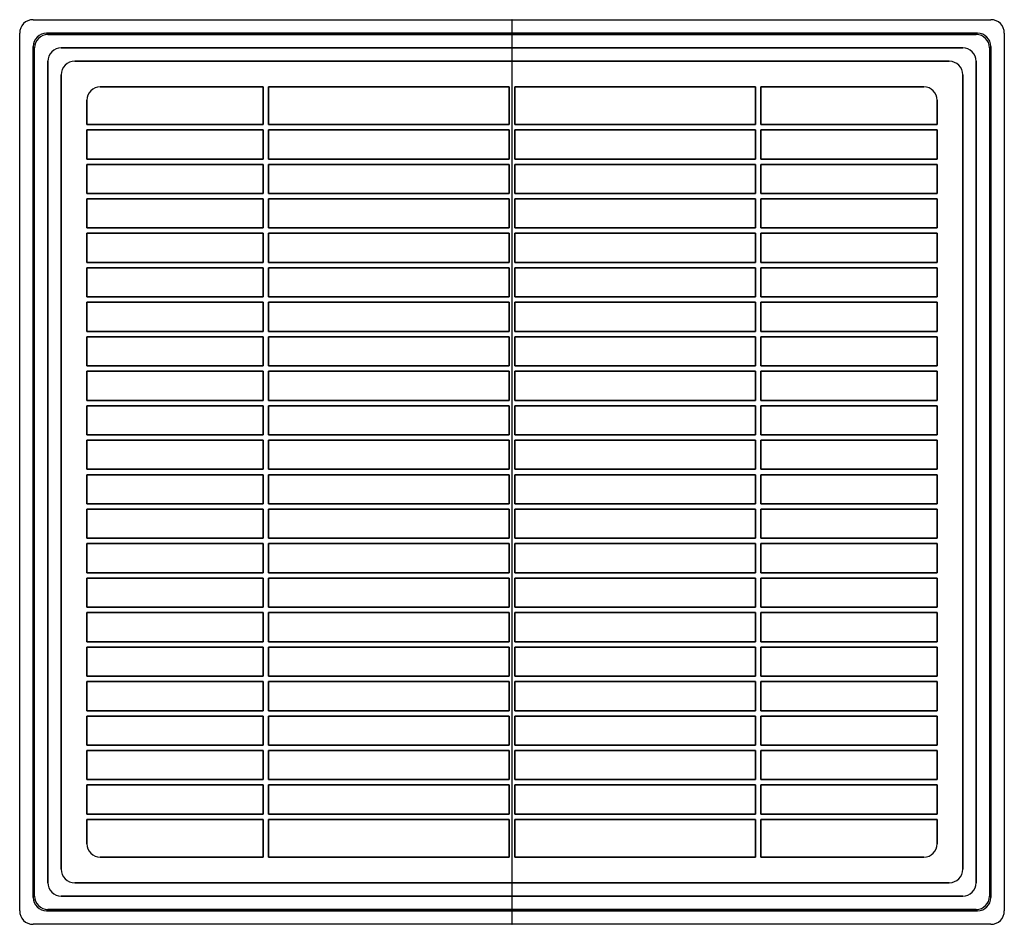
# Model space of a CAD drawing. Header units: millimetres. Extents: x -184 to 184, y -168 to 168.
import ezdxf

# ---------------------------------------------------------------- set-up
doc = ezdxf.new("R2010")
doc.units = ezdxf.units.MM
doc.layers.add('MAIN-1', color=7, linetype='Continuous')

msp = doc.modelspace()

# ---------------------------------------------------------------- linework, layer by layer
at = {"layer": 'MAIN-1'}
for p, q in [((-178.5, 168.5), (178.5, 168.5)), ((-178.5, 168.5), (178.5, 168.5)), ((-178.5, 168.5), (-178.5, 168.5)), ((-0.001, 168.4), (0.001, 168.4)), ((0.001, 168.4), (-0.001, 168.4)), ((-0.001, 168.4), (-0.001, -168.4)), ((0.001, -168.4), (0.001, 168.4)), ((178.5, 168.5), (178.5, 168.5)), ((-183.5, -163.5), (-183.5, 163.5)), ((-183.5, -163.5), (-183.5, 163.5)), ((-183.5, 163.5), (-183.5, 163.5)), ((173.5, 163.5), (-173.5, 163.5)), ((-173.5, 163.5), (173.5, 163.5)), ((-173.5, 163.5), (-173.5, 163.5)), ((-173, 163), (173, 163)), ((-173, 163), (173, 163)), ((-173, 163), (-173, 163)), ((173, 163), (173, 163)), ((173.5, 163.5), (173.5, 163.5)), ((183.5, 163.5), (183.5, -163.5)), ((183.5, 163.5), (183.5, -163.5)), ((183.5, 163.5), (183.5, 163.5)), ((-178.5, 158.5), (-178.5, -158.5)), ((-178.5, -158.5), (-178.5, 158.5)), ((-178.5, 158.5), (-178.5, 158.5)), ((-178, -158), (-178, 158)), ((-178, -158), (-178, 158)), ((-178, 158), (-178, 158)), ((-168, 158), (168, 158)), ((168, 158), (-168, 158)), ((-168, 158), (168, 158)), ((-168, 158), (-168, 158)), ((168, 158), (-168, 158)), ((-168, 158), (-168, 158)), ((168, 158), (168, 158)), ((168, 158), (168, 158)), ((178, 158), (178, -158)), ((178, 158), (178, -158)), ((178, 158), (178, 158)), ((178.5, -158.5), (178.5, 158.5)), ((178.5, 158.5), (178.5, -158.5)), ((178.5, 158.5), (178.5, 158.5)), ((-173, -153), (-173, 153)), ((-173, 153), (-173, -153)), ((-173, -153), (-173, 153)), ((-173, 153), (-173, 153)), ((-173, 153), (-173, 153)), ((-173, 153), (-173, -153)), ((-163, 153), (163, 153)), ((-163, 153), (-163, 153)), ((163, 153), (-163, 153)), ((163, 153), (163, 153)), ((173, 153), (173, -153)), ((173, -153), (173, 153)), ((173, 153), (173, -153)), ((173, 153), (173, 153)), ((173, 153), (173, 153)), ((173, -153), (173, 153)), ((-168, -148), (-168, 148)), ((-168, 148), (-168, 148)), ((-168, 148), (-168, -148)), ((168, 148), (168, -148)), ((168, 148), (168, 148)), ((168, -148), (168, 148)), ((-153.5, 143.5), (-92.75, 143.5)), ((-92.75, 143.5), (-153.5, 143.5)), ((-153.5, 143.5), (-153.5, 143.5)), ((-92.75, 143.5), (-92.75, 129.45)), ((-92.75, 129.45), (-92.75, 143.5)), ((-92.75, 143.5), (-92.75, 143.5)), ((-90.75, 129.45), (-90.75, 143.5)), ((-90.75, 143.5), (-1, 143.5)), ((-1, 143.5), (-90.75, 143.5)), ((-90.75, 143.5), (-90.75, 129.45)), ((-90.75, 143.5), (-90.75, 143.5)), ((-1, 143.5), (-1, 129.45)), ((-1, 129.45), (-1, 143.5)), ((-1, 143.5), (-1, 143.5)), ((1, 143.5), (90.75, 143.5)), ((1, 129.45), (1, 143.5)), ((1, 143.5), (1, 129.45)), ((90.75, 143.5), (1, 143.5)), ((1, 143.5), (1, 143.5)), ((90.75, 143.5), (90.75, 129.45)), ((90.75, 129.45), (90.75, 143.5)), ((90.75, 143.5), (90.75, 143.5)), ((92.75, 129.45), (92.75, 143.5)), ((92.75, 143.5), (153.5, 143.5)), ((92.75, 143.5), (92.75, 129.45)), ((153.5, 143.5), (92.75, 143.5)), ((92.75, 143.5), (92.75, 143.5)), ((153.5, 143.5), (153.5, 143.5)), ((-158.5, 129.45), (-158.5, 138.5)), ((-158.5, 138.5), (-158.5, 129.45)), ((-158.5, 138.5), (-158.5, 138.5)), ((158.5, 138.5), (158.5, 129.45)), ((158.5, 129.45), (158.5, 138.5)), ((158.5, 138.5), (158.5, 138.5)), ((-92.75, 129.45), (-158.5, 129.45)), ((-158.5, 129.45), (-92.75, 129.45)), ((-158.5, 129.45), (-158.5, 129.45)), ((-92.75, 129.45), (-92.75, 129.45)), ((-1, 129.45), (-90.75, 129.45)), ((-90.75, 129.45), (-1, 129.45)), ((-90.75, 129.45), (-90.75, 129.45)), ((-1, 129.45), (-1, 129.45)), ((90.75, 129.45), (1, 129.45)), ((1, 129.45), (90.75, 129.45)), ((1, 129.45), (1, 129.45)), ((90.75, 129.45), (90.75, 129.45)), ((158.5, 129.45), (92.75, 129.45)), ((92.75, 129.45), (158.5, 129.45)), ((92.75, 129.45), (92.75, 129.45)), ((158.5, 129.45), (158.5, 129.45)), ((-158.5, 116.605), (-158.5, 127.45)), ((-158.5, 127.45), (-92.75, 127.45)), ((-92.75, 127.45), (-158.5, 127.45)), ((-158.5, 127.45), (-158.5, 116.605)), ((-158.5, 127.45), (-158.5, 127.45)), ((-92.75, 127.45), (-92.75, 116.605)), ((-92.75, 116.605), (-92.75, 127.45)), ((-92.75, 127.45), (-92.75, 127.45)), ((-90.75, 116.605), (-90.75, 127.45)), ((-90.75, 127.45), (-1, 127.45)), ((-1, 127.45), (-90.75, 127.45)), ((-90.75, 127.45), (-90.75, 116.605)), ((-90.75, 127.45), (-90.75, 127.45)), ((-1, 127.45), (-1, 116.605)), ((-1, 116.605), (-1, 127.45)), ((-1, 127.45), (-1, 127.45)), ((1, 116.605), (1, 127.45)), ((1, 127.45), (90.75, 127.45)), ((90.75, 127.45), (1, 127.45)), ((1, 127.45), (1, 116.605)), ((1, 127.45), (1, 127.45)), ((90.75, 127.45), (90.75, 116.605)), ((90.75, 116.605), (90.75, 127.45)), ((90.75, 127.45), (90.75, 127.45)), ((92.75, 116.605), (92.75, 127.45)), ((92.75, 127.45), (158.5, 127.45)), ((158.5, 127.45), (92.75, 127.45)), ((92.75, 127.45), (92.75, 116.605)), ((92.75, 127.45), (92.75, 127.45)), ((158.5, 127.45), (158.5, 116.605)), ((158.5, 116.605), (158.5, 127.45)), ((158.5, 127.45), (158.5, 127.45)), ((-92.75, 116.605), (-158.5, 116.605)), ((-158.5, 116.605), (-92.75, 116.605)), ((-158.5, 116.605), (-158.5, 116.605)), ((-158.5, 103.76), (-158.5, 114.605)), ((-158.5, 114.605), (-92.75, 114.605)), ((-92.75, 114.605), (-158.5, 114.605)), ((-158.5, 114.605), (-158.5, 103.76)), ((-158.5, 114.605), (-158.5, 114.605)), ((-92.75, 116.605), (-92.75, 116.605)), ((-92.75, 114.605), (-92.75, 103.76)), ((-92.75, 103.76), (-92.75, 114.605)), ((-92.75, 114.605), (-92.75, 114.605)), ((-1, 116.605), (-90.75, 116.605)), ((-90.75, 116.605), (-1, 116.605)), ((-90.75, 116.605), (-90.75, 116.605)), ((-90.75, 103.76), (-90.75, 114.605)), ((-90.75, 114.605), (-1, 114.605)), ((-1, 114.605), (-90.75, 114.605)), ((-90.75, 114.605), (-90.75, 103.76)), ((-90.75, 114.605), (-90.75, 114.605)), ((-1, 116.605), (-1, 116.605)), ((-1, 114.605), (-1, 103.76)), ((-1, 103.76), (-1, 114.605)), ((-1, 114.605), (-1, 114.605)), ((90.75, 116.605), (1, 116.605)), ((1, 116.605), (90.75, 116.605)), ((1, 116.605), (1, 116.605)), ((1, 103.76), (1, 114.605)), ((1, 114.605), (90.75, 114.605)), ((90.75, 114.605), (1, 114.605)), ((1, 114.605), (1, 103.76)), ((1, 114.605), (1, 114.605)), ((90.75, 116.605), (90.75, 116.605)), ((90.75, 114.605), (90.75, 103.76)), ((90.75, 103.76), (90.75, 114.605)), ((90.75, 114.605), (90.75, 114.605)), ((158.5, 116.605), (92.75, 116.605)), ((92.75, 116.605), (158.5, 116.605)), ((92.75, 116.605), (92.75, 116.605)), ((92.75, 103.76), (92.75, 114.605)), ((92.75, 114.605), (158.5, 114.605)), ((158.5, 114.605), (92.75, 114.605)), ((92.75, 114.605), (92.75, 103.76)), ((92.75, 114.605), (92.75, 114.605)), ((158.5, 116.605), (158.5, 116.605)), ((158.5, 114.605), (158.5, 103.76)), ((158.5, 103.76), (158.5, 114.605)), ((158.5, 114.605), (158.5, 114.605)), ((-92.75, 103.76), (-158.5, 103.76)), ((-158.5, 103.76), (-92.75, 103.76)), ((-158.5, 103.76), (-158.5, 103.76)), ((-92.75, 103.76), (-92.75, 103.76)), ((-1, 103.76), (-90.75, 103.76)), ((-90.75, 103.76), (-1, 103.76)), ((-90.75, 103.76), (-90.75, 103.76)), ((-1, 103.76), (-1, 103.76)), ((90.75, 103.76), (1, 103.76)), ((1, 103.76), (90.75, 103.76)), ((1, 103.76), (1, 103.76)), ((90.75, 103.76), (90.75, 103.76)), ((158.5, 103.76), (92.75, 103.76)), ((92.75, 103.76), (158.5, 103.76)), ((92.75, 103.76), (92.75, 103.76)), ((158.5, 103.76), (158.5, 103.76)), ((-158.5, 90.915), (-158.5, 101.76)), ((-158.5, 101.76), (-92.75, 101.76)), ((-92.75, 101.76), (-158.5, 101.76)), ((-158.5, 101.76), (-158.5, 90.915)), ((-158.5, 101.76), (-158.5, 101.76)), ((-92.75, 101.76), (-92.75, 90.915)), ((-92.75, 90.915), (-92.75, 101.76)), ((-92.75, 101.76), (-92.75, 101.76)), ((-90.75, 90.915), (-90.75, 101.76)), ((-90.75, 101.76), (-1, 101.76)), ((-1, 101.76), (-90.75, 101.76)), ((-90.75, 101.76), (-90.75, 90.915)), ((-90.75, 101.76), (-90.75, 101.76)), ((-1, 101.76), (-1, 90.915)), ((-1, 90.915), (-1, 101.76)), ((-1, 101.76), (-1, 101.76)), ((1, 90.915), (1, 101.76)), ((1, 101.76), (90.75, 101.76)), ((90.75, 101.76), (1, 101.76)), ((1, 101.76), (1, 90.915)), ((1, 101.76), (1, 101.76)), ((90.75, 101.76), (90.75, 90.915)), ((90.75, 90.915), (90.75, 101.76)), ((90.75, 101.76), (90.75, 101.76)), ((92.75, 90.915), (92.75, 101.76)), ((92.75, 101.76), (158.5, 101.76)), ((158.5, 101.76), (92.75, 101.76)), ((92.75, 101.76), (92.75, 90.915)), ((92.75, 101.76), (92.75, 101.76)), ((158.5, 101.76), (158.5, 90.915)), ((158.5, 90.915), (158.5, 101.76)), ((158.5, 101.76), (158.5, 101.76)), ((-92.75, 90.915), (-158.5, 90.915)), ((-158.5, 90.915), (-92.75, 90.915)), ((-158.5, 90.915), (-158.5, 90.915)), ((-158.5, 78.07), (-158.5, 88.915)), ((-158.5, 88.915), (-92.75, 88.915)), ((-92.75, 88.915), (-158.5, 88.915)), ((-158.5, 88.915), (-158.5, 78.07)), ((-158.5, 88.915), (-158.5, 88.915)), ((-92.75, 90.915), (-92.75, 90.915)), ((-92.75, 88.915), (-92.75, 78.07)), ((-92.75, 78.07), (-92.75, 88.915)), ((-92.75, 88.915), (-92.75, 88.915)), ((-1, 90.915), (-90.75, 90.915)), ((-90.75, 90.915), (-1, 90.915)), ((-90.75, 90.915), (-90.75, 90.915)), ((-90.75, 78.07), (-90.75, 88.915)), ((-90.75, 88.915), (-1, 88.915)), ((-1, 88.915), (-90.75, 88.915)), ((-90.75, 88.915), (-90.75, 78.07)), ((-90.75, 88.915), (-90.75, 88.915)), ((-1, 90.915), (-1, 90.915)), ((-1, 88.915), (-1, 78.07)), ((-1, 78.07), (-1, 88.915)), ((-1, 88.915), (-1, 88.915)), ((90.75, 90.915), (1, 90.915)), ((1, 90.915), (90.75, 90.915)), ((1, 90.915), (1, 90.915)), ((1, 78.07), (1, 88.915)), ((1, 88.915), (90.75, 88.915)), ((90.75, 88.915), (1, 88.915)), ((1, 88.915), (1, 78.07)), ((1, 88.915), (1, 88.915)), ((90.75, 90.915), (90.75, 90.915)), ((90.75, 88.915), (90.75, 78.07)), ((90.75, 78.07), (90.75, 88.915)), ((90.75, 88.915), (90.75, 88.915)), ((158.5, 90.915), (92.75, 90.915)), ((92.75, 90.915), (158.5, 90.915)), ((92.75, 90.915), (92.75, 90.915)), ((92.75, 78.07), (92.75, 88.915)), ((92.75, 88.915), (158.5, 88.915)), ((158.5, 88.915), (92.75, 88.915)), ((92.75, 88.915), (92.75, 78.07)), ((92.75, 88.915), (92.75, 88.915)), ((158.5, 90.915), (158.5, 90.915)), ((158.5, 88.915), (158.5, 78.07)), ((158.5, 78.07), (158.5, 88.915)), ((158.5, 88.915), (158.5, 88.915)), ((-92.75, 78.07), (-158.5, 78.07)), ((-158.5, 78.07), (-92.75, 78.07)), ((-158.5, 78.07), (-158.5, 78.07)), ((-92.75, 78.07), (-92.75, 78.07)), ((-1, 78.07), (-90.75, 78.07)), ((-90.75, 78.07), (-1, 78.07)), ((-90.75, 78.07), (-90.75, 78.07)), ((-1, 78.07), (-1, 78.07)), ((90.75, 78.07), (1, 78.07)), ((1, 78.07), (90.75, 78.07)), ((1, 78.07), (1, 78.07)), ((90.75, 78.07), (90.75, 78.07)), ((158.5, 78.07), (92.75, 78.07)), ((92.75, 78.07), (158.5, 78.07)), ((92.75, 78.07), (92.75, 78.07)), ((158.5, 78.07), (158.5, 78.07)), ((-158.5, 65.225), (-158.5, 76.07)), ((-158.5, 76.07), (-92.75, 76.07)), ((-92.75, 76.07), (-158.5, 76.07)), ((-158.5, 76.07), (-158.5, 65.225)), ((-158.5, 76.07), (-158.5, 76.07)), ((-92.75, 76.07), (-92.75, 65.225)), ((-92.75, 65.225), (-92.75, 76.07)), ((-92.75, 76.07), (-92.75, 76.07)), ((-90.75, 65.225), (-90.75, 76.07)), ((-90.75, 76.07), (-1, 76.07)), ((-1, 76.07), (-90.75, 76.07)), ((-90.75, 76.07), (-90.75, 65.225)), ((-90.75, 76.07), (-90.75, 76.07)), ((-1, 76.07), (-1, 65.225)), ((-1, 65.225), (-1, 76.07)), ((-1, 76.07), (-1, 76.07)), ((1, 65.225), (1, 76.07)), ((1, 76.07), (90.75, 76.07)), ((90.75, 76.07), (1, 76.07)), ((1, 76.07), (1, 65.225)), ((1, 76.07), (1, 76.07)), ((90.75, 76.07), (90.75, 65.225)), ((90.75, 65.225), (90.75, 76.07)), ((90.75, 76.07), (90.75, 76.07)), ((92.75, 65.225), (92.75, 76.07)), ((92.75, 76.07), (158.5, 76.07)), ((158.5, 76.07), (92.75, 76.07)), ((92.75, 76.07), (92.75, 65.225)), ((92.75, 76.07), (92.75, 76.07)), ((158.5, 76.07), (158.5, 65.225)), ((158.5, 65.225), (158.5, 76.07)), ((158.5, 76.07), (158.5, 76.07)), ((-92.75, 65.225), (-158.5, 65.225)), ((-158.5, 65.225), (-92.75, 65.225)), ((-158.5, 65.225), (-158.5, 65.225)), ((-158.5, 52.38), (-158.5, 63.225)), ((-158.5, 63.225), (-92.75, 63.225)), ((-92.75, 63.225), (-158.5, 63.225)), ((-158.5, 63.225), (-158.5, 52.38)), ((-158.5, 63.225), (-158.5, 63.225)), ((-92.75, 65.225), (-92.75, 65.225)), ((-92.75, 63.225), (-92.75, 52.38)), ((-92.75, 52.38), (-92.75, 63.225)), ((-92.75, 63.225), (-92.75, 63.225)), ((-1, 65.225), (-90.75, 65.225)), ((-90.75, 65.225), (-1, 65.225)), ((-90.75, 65.225), (-90.75, 65.225)), ((-90.75, 52.38), (-90.75, 63.225)), ((-90.75, 63.225), (-1, 63.225)), ((-1, 63.225), (-90.75, 63.225)), ((-90.75, 63.225), (-90.75, 52.38)), ((-90.75, 63.225), (-90.75, 63.225)), ((-1, 65.225), (-1, 65.225)), ((-1, 63.225), (-1, 52.38)), ((-1, 52.38), (-1, 63.225)), ((-1, 63.225), (-1, 63.225)), ((90.75, 65.225), (1, 65.225)), ((1, 65.225), (90.75, 65.225)), ((1, 65.225), (1, 65.225)), ((1, 52.38), (1, 63.225)), ((1, 63.225), (90.75, 63.225)), ((90.75, 63.225), (1, 63.225)), ((1, 63.225), (1, 52.38)), ((1, 63.225), (1, 63.225)), ((90.75, 65.225), (90.75, 65.225)), ((90.75, 63.225), (90.75, 52.38)), ((90.75, 52.38), (90.75, 63.225)), ((90.75, 63.225), (90.75, 63.225)), ((158.5, 65.225), (92.75, 65.225)), ((92.75, 65.225), (158.5, 65.225)), ((92.75, 65.225), (92.75, 65.225)), ((92.75, 52.38), (92.75, 63.225)), ((92.75, 63.225), (158.5, 63.225)), ((158.5, 63.225), (92.75, 63.225)), ((92.75, 63.225), (92.75, 52.38)), ((92.75, 63.225), (92.75, 63.225)), ((158.5, 65.225), (158.5, 65.225)), ((158.5, 63.225), (158.5, 52.38)), ((158.5, 52.38), (158.5, 63.225)), ((158.5, 63.225), (158.5, 63.225)), ((-92.75, 52.38), (-158.5, 52.38)), ((-158.5, 52.38), (-92.75, 52.38)), ((-158.5, 52.38), (-158.5, 52.38)), ((-92.75, 52.38), (-92.75, 52.38)), ((-1, 52.38), (-90.75, 52.38)), ((-90.75, 52.38), (-1, 52.38)), ((-90.75, 52.38), (-90.75, 52.38)), ((-1, 52.38), (-1, 52.38)), ((90.75, 52.38), (1, 52.38)), ((1, 52.38), (90.75, 52.38)), ((1, 52.38), (1, 52.38)), ((90.75, 52.38), (90.75, 52.38)), ((158.5, 52.38), (92.75, 52.38)), ((92.75, 52.38), (158.5, 52.38)), ((92.75, 52.38), (92.75, 52.38)), ((158.5, 52.38), (158.5, 52.38)), ((-158.5, 39.535), (-158.5, 50.38)), ((-158.5, 50.38), (-92.75, 50.38)), ((-92.75, 50.38), (-158.5, 50.38)), ((-158.5, 50.38), (-158.5, 39.535)), ((-158.5, 50.38), (-158.5, 50.38)), ((-92.75, 50.38), (-92.75, 39.535)), ((-92.75, 39.535), (-92.75, 50.38)), ((-92.75, 50.38), (-92.75, 50.38)), ((-90.75, 39.535), (-90.75, 50.38)), ((-90.75, 50.38), (-1, 50.38)), ((-1, 50.38), (-90.75, 50.38)), ((-90.75, 50.38), (-90.75, 39.535)), ((-90.75, 50.38), (-90.75, 50.38)), ((-1, 50.38), (-1, 39.535)), ((-1, 39.535), (-1, 50.38)), ((-1, 50.38), (-1, 50.38)), ((1, 39.535), (1, 50.38)), ((1, 50.38), (90.75, 50.38)), ((90.75, 50.38), (1, 50.38)), ((1, 50.38), (1, 39.535)), ((1, 50.38), (1, 50.38)), ((90.75, 50.38), (90.75, 39.535)), ((90.75, 39.535), (90.75, 50.38)), ((90.75, 50.38), (90.75, 50.38)), ((92.75, 39.535), (92.75, 50.38)), ((92.75, 50.38), (158.5, 50.38)), ((158.5, 50.38), (92.75, 50.38)), ((92.75, 50.38), (92.75, 39.535)), ((92.75, 50.38), (92.75, 50.38)), ((158.5, 50.38), (158.5, 39.535)), ((158.5, 39.535), (158.5, 50.38)), ((158.5, 50.38), (158.5, 50.38)), ((-92.75, 39.535), (-158.5, 39.535)), ((-158.5, 39.535), (-92.75, 39.535)), ((-158.5, 39.535), (-158.5, 39.535)), ((-158.5, 26.69), (-158.5, 37.535)), ((-158.5, 37.535), (-92.75, 37.535)), ((-92.75, 37.535), (-158.5, 37.535)), ((-158.5, 37.535), (-158.5, 26.69)), ((-158.5, 37.535), (-158.5, 37.535)), ((-92.75, 39.535), (-92.75, 39.535)), ((-92.75, 37.535), (-92.75, 26.69)), ((-92.75, 26.69), (-92.75, 37.535)), ((-92.75, 37.535), (-92.75, 37.535)), ((-1, 39.535), (-90.75, 39.535)), ((-90.75, 39.535), (-1, 39.535)), ((-90.75, 39.535), (-90.75, 39.535)), ((-90.75, 26.69), (-90.75, 37.535)), ((-90.75, 37.535), (-1, 37.535)), ((-1, 37.535), (-90.75, 37.535)), ((-90.75, 37.535), (-90.75, 26.69)), ((-90.75, 37.535), (-90.75, 37.535)), ((-1, 39.535), (-1, 39.535)), ((-1, 37.535), (-1, 26.69)), ((-1, 26.69), (-1, 37.535)), ((-1, 37.535), (-1, 37.535)), ((90.75, 39.535), (1, 39.535)), ((1, 39.535), (90.75, 39.535)), ((1, 39.535), (1, 39.535)), ((1, 26.69), (1, 37.535)), ((1, 37.535), (90.75, 37.535)), ((90.75, 37.535), (1, 37.535)), ((1, 37.535), (1, 26.69)), ((1, 37.535), (1, 37.535)), ((90.75, 39.535), (90.75, 39.535)), ((90.75, 37.535), (90.75, 26.69)), ((90.75, 26.69), (90.75, 37.535)), ((90.75, 37.535), (90.75, 37.535)), ((158.5, 39.535), (92.75, 39.535)), ((92.75, 39.535), (158.5, 39.535)), ((92.75, 39.535), (92.75, 39.535)), ((92.75, 26.69), (92.75, 37.535)), ((92.75, 37.535), (158.5, 37.535)), ((158.5, 37.535), (92.75, 37.535)), ((92.75, 37.535), (92.75, 26.69)), ((92.75, 37.535), (92.75, 37.535)), ((158.5, 39.535), (158.5, 39.535)), ((158.5, 37.535), (158.5, 26.69)), ((158.5, 26.69), (158.5, 37.535)), ((158.5, 37.535), (158.5, 37.535)), ((-92.75, 26.69), (-158.5, 26.69)), ((-158.5, 26.69), (-92.75, 26.69)), ((-158.5, 26.69), (-158.5, 26.69)), ((-92.75, 26.69), (-92.75, 26.69)), ((-1, 26.69), (-90.75, 26.69)), ((-90.75, 26.69), (-1, 26.69)), ((-90.75, 26.69), (-90.75, 26.69)), ((-1, 26.69), (-1, 26.69)), ((90.75, 26.69), (1, 26.69)), ((1, 26.69), (90.75, 26.69)), ((1, 26.69), (1, 26.69)), ((90.75, 26.69), (90.75, 26.69)), ((158.5, 26.69), (92.75, 26.69)), ((92.75, 26.69), (158.5, 26.69)), ((92.75, 26.69), (92.75, 26.69)), ((158.5, 26.69), (158.5, 26.69)), ((-158.5, 13.845), (-158.5, 24.69)), ((-158.5, 24.69), (-92.75, 24.69)), ((-92.75, 24.69), (-158.5, 24.69)), ((-158.5, 24.69), (-158.5, 13.845)), ((-158.5, 24.69), (-158.5, 24.69)), ((-92.75, 24.69), (-92.75, 13.845)), ((-92.75, 13.845), (-92.75, 24.69)), ((-92.75, 24.69), (-92.75, 24.69)), ((-90.75, 13.845), (-90.75, 24.69)), ((-90.75, 24.69), (-1, 24.69)), ((-1, 24.69), (-90.75, 24.69)), ((-90.75, 24.69), (-90.75, 13.845)), ((-90.75, 24.69), (-90.75, 24.69)), ((-1, 24.69), (-1, 13.845)), ((-1, 13.845), (-1, 24.69)), ((-1, 24.69), (-1, 24.69)), ((1, 13.845), (1, 24.69)), ((1, 24.69), (90.75, 24.69)), ((90.75, 24.69), (1, 24.69)), ((1, 24.69), (1, 13.845)), ((1, 24.69), (1, 24.69)), ((90.75, 24.69), (90.75, 13.845)), ((90.75, 13.845), (90.75, 24.69)), ((90.75, 24.69), (90.75, 24.69)), ((92.75, 13.845), (92.75, 24.69)), ((92.75, 24.69), (158.5, 24.69)), ((158.5, 24.69), (92.75, 24.69)), ((92.75, 24.69), (92.75, 13.845)), ((92.75, 24.69), (92.75, 24.69)), ((158.5, 24.69), (158.5, 13.845)), ((158.5, 13.845), (158.5, 24.69)), ((158.5, 24.69), (158.5, 24.69)), ((-92.75, 13.845), (-158.5, 13.845)), ((-158.5, 13.845), (-92.75, 13.845)), ((-158.5, 13.845), (-158.5, 13.845)), ((-158.5, 1), (-158.5, 11.845)), ((-158.5, 11.845), (-92.75, 11.845)), ((-92.75, 11.845), (-158.5, 11.845)), ((-158.5, 11.845), (-158.5, 1)), ((-158.5, 11.845), (-158.5, 11.845)), ((-92.75, 13.845), (-92.75, 13.845)), ((-92.75, 11.845), (-92.75, 1)), ((-92.75, 1), (-92.75, 11.845)), ((-92.75, 11.845), (-92.75, 11.845)), ((-1, 13.845), (-90.75, 13.845)), ((-90.75, 13.845), (-1, 13.845)), ((-90.75, 13.845), (-90.75, 13.845)), ((-90.75, 1), (-90.75, 11.845)), ((-90.75, 11.845), (-1, 11.845)), ((-1, 11.845), (-90.75, 11.845)), ((-90.75, 11.845), (-90.75, 1)), ((-90.75, 11.845), (-90.75, 11.845)), ((-1, 13.845), (-1, 13.845)), ((-1, 11.845), (-1, 1)), ((-1, 1), (-1, 11.845)), ((-1, 11.845), (-1, 11.845)), ((90.75, 13.845), (1, 13.845)), ((1, 13.845), (90.75, 13.845)), ((1, 13.845), (1, 13.845)), ((1, 1), (1, 11.845)), ((1, 11.845), (90.75, 11.845)), ((90.75, 11.845), (1, 11.845)), ((1, 11.845), (1, 1)), ((1, 11.845), (1, 11.845)), ((90.75, 13.845), (90.75, 13.845)), ((90.75, 11.845), (90.75, 1)), ((90.75, 1), (90.75, 11.845)), ((90.75, 11.845), (90.75, 11.845)), ((158.5, 13.845), (92.75, 13.845)), ((92.75, 13.845), (158.5, 13.845)), ((92.75, 13.845), (92.75, 13.845)), ((92.75, 1), (92.75, 11.845)), ((92.75, 11.845), (158.5, 11.845)), ((158.5, 11.845), (92.75, 11.845)), ((92.75, 11.845), (92.75, 1)), ((92.75, 11.845), (92.75, 11.845)), ((158.5, 13.845), (158.5, 13.845)), ((158.5, 11.845), (158.5, 1)), ((158.5, 1), (158.5, 11.845)), ((158.5, 11.845), (158.5, 11.845)), ((-92.75, 1), (-158.5, 1)), ((-158.5, 1), (-92.75, 1)), ((-158.5, 1), (-158.5, 1)), ((-92.75, 1), (-92.75, 1)), ((-1, 1), (-90.75, 1)), ((-90.75, 1), (-1, 1)), ((-90.75, 1), (-90.75, 1)), ((-1, 1), (-1, 1)), ((90.75, 1), (1, 1)), ((1, 1), (90.75, 1)), ((1, 1), (1, 1)), ((90.75, 1), (90.75, 1)), ((158.5, 1), (92.75, 1)), ((92.75, 1), (158.5, 1)), ((92.75, 1), (92.75, 1)), ((158.5, 1), (158.5, 1)), ((-158.5, -1), (-92.75, -1)), ((-158.5, -11.845), (-158.5, -1)), ((-158.5, -1), (-158.5, -11.845)), ((-92.75, -1), (-158.5, -1)), ((-158.5, -1), (-158.5, -1)), ((-92.75, -1), (-92.75, -11.845)), ((-92.75, -11.845), (-92.75, -1)), ((-92.75, -1), (-92.75, -1)), ((-90.75, -11.845), (-90.75, -1)), ((-90.75, -1), (-1, -1)), ((-1, -1), (-90.75, -1)), ((-90.75, -1), (-90.75, -11.845)), ((-90.75, -1), (-90.75, -1)), ((-1, -1), (-1, -11.845)), ((-1, -11.845), (-1, -1)), ((-1, -1), (-1, -1)), ((1, -1), (90.75, -1)), ((1, -11.845), (1, -1)), ((1, -1), (1, -11.845)), ((90.75, -1), (1, -1)), ((1, -1), (1, -1)), ((90.75, -1), (90.75, -11.845)), ((90.75, -11.845), (90.75, -1)), ((90.75, -1), (90.75, -1)), ((92.75, -11.845), (92.75, -1)), ((92.75, -1), (158.5, -1)), ((158.5, -1), (92.75, -1)), ((92.75, -1), (92.75, -11.845)), ((92.75, -1), (92.75, -1)), ((158.5, -1), (158.5, -11.845)), ((158.5, -11.845), (158.5, -1)), ((158.5, -1), (158.5, -1)), ((-92.75, -11.845), (-158.5, -11.845)), ((-158.5, -11.845), (-92.75, -11.845)), ((-158.5, -11.845), (-158.5, -11.845)), ((-158.5, -13.845), (-92.75, -13.845)), ((-158.5, -24.69), (-158.5, -13.845)), ((-158.5, -13.845), (-158.5, -24.69)), ((-92.75, -13.845), (-158.5, -13.845)), ((-158.5, -13.845), (-158.5, -13.845)), ((-92.75, -11.845), (-92.75, -11.845)), ((-92.75, -13.845), (-92.75, -24.69)), ((-92.75, -24.69), (-92.75, -13.845)), ((-92.75, -13.845), (-92.75, -13.845)), ((-1, -11.845), (-90.75, -11.845)), ((-90.75, -11.845), (-1, -11.845)), ((-90.75, -11.845), (-90.75, -11.845)), ((-90.75, -24.69), (-90.75, -13.845)), ((-90.75, -13.845), (-1, -13.845)), ((-1, -13.845), (-90.75, -13.845)), ((-90.75, -13.845), (-90.75, -24.69)), ((-90.75, -13.845), (-90.75, -13.845)), ((-1, -11.845), (-1, -11.845)), ((-1, -13.845), (-1, -24.69)), ((-1, -24.69), (-1, -13.845)), ((-1, -13.845), (-1, -13.845)), ((90.75, -11.845), (1, -11.845)), ((1, -11.845), (90.75, -11.845)), ((1, -11.845), (1, -11.845)), ((1, -13.845), (90.75, -13.845)), ((1, -24.69), (1, -13.845)), ((1, -13.845), (1, -24.69)), ((90.75, -13.845), (1, -13.845)), ((1, -13.845), (1, -13.845)), ((90.75, -11.845), (90.75, -11.845)), ((90.75, -13.845), (90.75, -24.69)), ((90.75, -24.69), (90.75, -13.845)), ((90.75, -13.845), (90.75, -13.845)), ((158.5, -11.845), (92.75, -11.845)), ((92.75, -11.845), (158.5, -11.845)), ((92.75, -11.845), (92.75, -11.845)), ((92.75, -24.69), (92.75, -13.845)), ((92.75, -13.845), (158.5, -13.845)), ((158.5, -13.845), (92.75, -13.845)), ((92.75, -13.845), (92.75, -24.69)), ((92.75, -13.845), (92.75, -13.845)), ((158.5, -11.845), (158.5, -11.845)), ((158.5, -13.845), (158.5, -24.69)), ((158.5, -24.69), (158.5, -13.845)), ((158.5, -13.845), (158.5, -13.845)), ((-92.75, -24.69), (-158.5, -24.69)), ((-158.5, -24.69), (-92.75, -24.69)), ((-158.5, -24.69), (-158.5, -24.69)), ((-92.75, -24.69), (-92.75, -24.69)), ((-1, -24.69), (-90.75, -24.69)), ((-90.75, -24.69), (-1, -24.69)), ((-90.75, -24.69), (-90.75, -24.69)), ((-1, -24.69), (-1, -24.69)), ((90.75, -24.69), (1, -24.69)), ((1, -24.69), (90.75, -24.69)), ((1, -24.69), (1, -24.69)), ((90.75, -24.69), (90.75, -24.69)), ((158.5, -24.69), (92.75, -24.69)), ((92.75, -24.69), (158.5, -24.69)), ((92.75, -24.69), (92.75, -24.69)), ((158.5, -24.69), (158.5, -24.69)), ((-158.5, -26.69), (-92.75, -26.69)), ((-158.5, -37.535), (-158.5, -26.69)), ((-158.5, -26.69), (-158.5, -37.535)), ((-92.75, -26.69), (-158.5, -26.69)), ((-158.5, -26.69), (-158.5, -26.69)), ((-92.75, -26.69), (-92.75, -37.535)), ((-92.75, -37.535), (-92.75, -26.69)), ((-92.75, -26.69), (-92.75, -26.69)), ((-90.75, -37.535), (-90.75, -26.69)), ((-90.75, -26.69), (-1, -26.69)), ((-1, -26.69), (-90.75, -26.69)), ((-90.75, -26.69), (-90.75, -37.535)), ((-90.75, -26.69), (-90.75, -26.69)), ((-1, -26.69), (-1, -37.535)), ((-1, -37.535), (-1, -26.69)), ((-1, -26.69), (-1, -26.69)), ((1, -26.69), (90.75, -26.69)), ((1, -37.535), (1, -26.69)), ((1, -26.69), (1, -37.535)), ((90.75, -26.69), (1, -26.69)), ((1, -26.69), (1, -26.69)), ((90.75, -26.69), (90.75, -37.535)), ((90.75, -37.535), (90.75, -26.69)), ((90.75, -26.69), (90.75, -26.69)), ((92.75, -37.535), (92.75, -26.69)), ((92.75, -26.69), (158.5, -26.69)), ((158.5, -26.69), (92.75, -26.69)), ((92.75, -26.69), (92.75, -37.535)), ((92.75, -26.69), (92.75, -26.69)), ((158.5, -26.69), (158.5, -37.535)), ((158.5, -37.535), (158.5, -26.69)), ((158.5, -26.69), (158.5, -26.69)), ((-92.75, -37.535), (-158.5, -37.535)), ((-158.5, -37.535), (-92.75, -37.535)), ((-158.5, -37.535), (-158.5, -37.535)), ((-158.5, -39.535), (-92.75, -39.535)), ((-158.5, -50.38), (-158.5, -39.535)), ((-158.5, -39.535), (-158.5, -50.38)), ((-92.75, -39.535), (-158.5, -39.535)), ((-158.5, -39.535), (-158.5, -39.535)), ((-92.75, -37.535), (-92.75, -37.535)), ((-92.75, -39.535), (-92.75, -50.38)), ((-92.75, -50.38), (-92.75, -39.535)), ((-92.75, -39.535), (-92.75, -39.535)), ((-1, -37.535), (-90.75, -37.535)), ((-90.75, -37.535), (-1, -37.535)), ((-90.75, -37.535), (-90.75, -37.535)), ((-90.75, -50.38), (-90.75, -39.535)), ((-90.75, -39.535), (-1, -39.535)), ((-1, -39.535), (-90.75, -39.535)), ((-90.75, -39.535), (-90.75, -50.38)), ((-90.75, -39.535), (-90.75, -39.535)), ((-1, -37.535), (-1, -37.535)), ((-1, -39.535), (-1, -50.38)), ((-1, -50.38), (-1, -39.535)), ((-1, -39.535), (-1, -39.535)), ((90.75, -37.535), (1, -37.535)), ((1, -37.535), (90.75, -37.535)), ((1, -37.535), (1, -37.535)), ((1, -39.535), (90.75, -39.535)), ((1, -50.38), (1, -39.535)), ((1, -39.535), (1, -50.38)), ((90.75, -39.535), (1, -39.535)), ((1, -39.535), (1, -39.535)), ((90.75, -37.535), (90.75, -37.535)), ((90.75, -39.535), (90.75, -50.38)), ((90.75, -50.38), (90.75, -39.535)), ((90.75, -39.535), (90.75, -39.535)), ((158.5, -37.535), (92.75, -37.535)), ((92.75, -37.535), (158.5, -37.535)), ((92.75, -37.535), (92.75, -37.535)), ((92.75, -50.38), (92.75, -39.535)), ((92.75, -39.535), (158.5, -39.535)), ((158.5, -39.535), (92.75, -39.535)), ((92.75, -39.535), (92.75, -50.38)), ((92.75, -39.535), (92.75, -39.535)), ((158.5, -37.535), (158.5, -37.535)), ((158.5, -39.535), (158.5, -50.38)), ((158.5, -50.38), (158.5, -39.535)), ((158.5, -39.535), (158.5, -39.535)), ((-92.75, -50.38), (-158.5, -50.38)), ((-158.5, -50.38), (-92.75, -50.38)), ((-158.5, -50.38), (-158.5, -50.38)), ((-92.75, -50.38), (-92.75, -50.38)), ((-1, -50.38), (-90.75, -50.38)), ((-90.75, -50.38), (-1, -50.38)), ((-90.75, -50.38), (-90.75, -50.38)), ((-1, -50.38), (-1, -50.38)), ((90.75, -50.38), (1, -50.38)), ((1, -50.38), (90.75, -50.38)), ((1, -50.38), (1, -50.38)), ((90.75, -50.38), (90.75, -50.38)), ((158.5, -50.38), (92.75, -50.38)), ((92.75, -50.38), (158.5, -50.38)), ((92.75, -50.38), (92.75, -50.38)), ((158.5, -50.38), (158.5, -50.38)), ((-158.5, -52.38), (-92.75, -52.38)), ((-158.5, -63.225), (-158.5, -52.38)), ((-158.5, -52.38), (-158.5, -63.225)), ((-92.75, -52.38), (-158.5, -52.38)), ((-158.5, -52.38), (-158.5, -52.38)), ((-92.75, -52.38), (-92.75, -63.225)), ((-92.75, -63.225), (-92.75, -52.38)), ((-92.75, -52.38), (-92.75, -52.38)), ((-90.75, -63.225), (-90.75, -52.38)), ((-90.75, -52.38), (-1, -52.38)), ((-1, -52.38), (-90.75, -52.38)), ((-90.75, -52.38), (-90.75, -63.225)), ((-90.75, -52.38), (-90.75, -52.38)), ((-1, -52.38), (-1, -63.225)), ((-1, -63.225), (-1, -52.38)), ((-1, -52.38), (-1, -52.38)), ((1, -52.38), (90.75, -52.38)), ((1, -63.225), (1, -52.38)), ((1, -52.38), (1, -63.225)), ((90.75, -52.38), (1, -52.38)), ((1, -52.38), (1, -52.38)), ((90.75, -52.38), (90.75, -63.225)), ((90.75, -63.225), (90.75, -52.38)), ((90.75, -52.38), (90.75, -52.38)), ((92.75, -63.225), (92.75, -52.38)), ((92.75, -52.38), (158.5, -52.38)), ((158.5, -52.38), (92.75, -52.38)), ((92.75, -52.38), (92.75, -63.225)), ((92.75, -52.38), (92.75, -52.38)), ((158.5, -52.38), (158.5, -63.225)), ((158.5, -63.225), (158.5, -52.38)), ((158.5, -52.38), (158.5, -52.38)), ((-92.75, -63.225), (-158.5, -63.225)), ((-158.5, -63.225), (-92.75, -63.225)), ((-158.5, -63.225), (-158.5, -63.225)), ((-158.5, -65.225), (-92.75, -65.225)), ((-158.5, -76.07), (-158.5, -65.225)), ((-158.5, -65.225), (-158.5, -76.07)), ((-92.75, -65.225), (-158.5, -65.225)), ((-158.5, -65.225), (-158.5, -65.225)), ((-92.75, -63.225), (-92.75, -63.225)), ((-92.75, -65.225), (-92.75, -76.07)), ((-92.75, -76.07), (-92.75, -65.225)), ((-92.75, -65.225), (-92.75, -65.225)), ((-1, -63.225), (-90.75, -63.225)), ((-90.75, -63.225), (-1, -63.225)), ((-90.75, -63.225), (-90.75, -63.225)), ((-90.75, -76.07), (-90.75, -65.225)), ((-90.75, -65.225), (-1, -65.225)), ((-1, -65.225), (-90.75, -65.225)), ((-90.75, -65.225), (-90.75, -76.07)), ((-90.75, -65.225), (-90.75, -65.225)), ((-1, -63.225), (-1, -63.225)), ((-1, -65.225), (-1, -76.07)), ((-1, -76.07), (-1, -65.225)), ((-1, -65.225), (-1, -65.225)), ((90.75, -63.225), (1, -63.225)), ((1, -63.225), (90.75, -63.225)), ((1, -63.225), (1, -63.225)), ((1, -65.225), (90.75, -65.225)), ((1, -76.07), (1, -65.225)), ((1, -65.225), (1, -76.07)), ((90.75, -65.225), (1, -65.225)), ((1, -65.225), (1, -65.225)), ((90.75, -63.225), (90.75, -63.225)), ((90.75, -65.225), (90.75, -76.07)), ((90.75, -76.07), (90.75, -65.225)), ((90.75, -65.225), (90.75, -65.225)), ((158.5, -63.225), (92.75, -63.225)), ((92.75, -63.225), (158.5, -63.225)), ((92.75, -63.225), (92.75, -63.225)), ((92.75, -76.07), (92.75, -65.225)), ((92.75, -65.225), (158.5, -65.225)), ((158.5, -65.225), (92.75, -65.225)), ((92.75, -65.225), (92.75, -76.07)), ((92.75, -65.225), (92.75, -65.225)), ((158.5, -63.225), (158.5, -63.225)), ((158.5, -65.225), (158.5, -76.07)), ((158.5, -76.07), (158.5, -65.225)), ((158.5, -65.225), (158.5, -65.225)), ((-92.75, -76.07), (-158.5, -76.07)), ((-158.5, -76.07), (-92.75, -76.07)), ((-158.5, -76.07), (-158.5, -76.07)), ((-92.75, -76.07), (-92.75, -76.07)), ((-1, -76.07), (-90.75, -76.07)), ((-90.75, -76.07), (-1, -76.07)), ((-90.75, -76.07), (-90.75, -76.07)), ((-1, -76.07), (-1, -76.07)), ((90.75, -76.07), (1, -76.07)), ((1, -76.07), (90.75, -76.07)), ((1, -76.07), (1, -76.07)), ((90.75, -76.07), (90.75, -76.07)), ((158.5, -76.07), (92.75, -76.07)), ((92.75, -76.07), (158.5, -76.07)), ((92.75, -76.07), (92.75, -76.07)), ((158.5, -76.07), (158.5, -76.07)), ((-158.5, -78.07), (-92.75, -78.07)), ((-158.5, -88.915), (-158.5, -78.07)), ((-158.5, -78.07), (-158.5, -88.915)), ((-92.75, -78.07), (-158.5, -78.07)), ((-158.5, -78.07), (-158.5, -78.07)), ((-92.75, -78.07), (-92.75, -88.915)), ((-92.75, -88.915), (-92.75, -78.07)), ((-92.75, -78.07), (-92.75, -78.07)), ((-90.75, -88.915), (-90.75, -78.07)), ((-90.75, -78.07), (-1, -78.07)), ((-1, -78.07), (-90.75, -78.07)), ((-90.75, -78.07), (-90.75, -88.915)), ((-90.75, -78.07), (-90.75, -78.07)), ((-1, -78.07), (-1, -88.915)), ((-1, -88.915), (-1, -78.07)), ((-1, -78.07), (-1, -78.07)), ((1, -78.07), (90.75, -78.07)), ((1, -88.915), (1, -78.07)), ((1, -78.07), (1, -88.915)), ((90.75, -78.07), (1, -78.07)), ((1, -78.07), (1, -78.07)), ((90.75, -78.07), (90.75, -88.915)), ((90.75, -88.915), (90.75, -78.07)), ((90.75, -78.07), (90.75, -78.07)), ((92.75, -88.915), (92.75, -78.07)), ((92.75, -78.07), (158.5, -78.07)), ((158.5, -78.07), (92.75, -78.07)), ((92.75, -78.07), (92.75, -88.915)), ((92.75, -78.07), (92.75, -78.07)), ((158.5, -78.07), (158.5, -88.915)), ((158.5, -88.915), (158.5, -78.07)), ((158.5, -78.07), (158.5, -78.07)), ((-92.75, -88.915), (-158.5, -88.915)), ((-158.5, -88.915), (-92.75, -88.915)), ((-158.5, -88.915), (-158.5, -88.915)), ((-158.5, -90.915), (-92.75, -90.915)), ((-158.5, -101.76), (-158.5, -90.915)), ((-158.5, -90.915), (-158.5, -101.76)), ((-92.75, -90.915), (-158.5, -90.915)), ((-158.5, -90.915), (-158.5, -90.915)), ((-92.75, -88.915), (-92.75, -88.915)), ((-92.75, -90.915), (-92.75, -101.76)), ((-92.75, -101.76), (-92.75, -90.915)), ((-92.75, -90.915), (-92.75, -90.915)), ((-1, -88.915), (-90.75, -88.915)), ((-90.75, -88.915), (-1, -88.915)), ((-90.75, -88.915), (-90.75, -88.915)), ((-90.75, -101.76), (-90.75, -90.915)), ((-90.75, -90.915), (-1, -90.915)), ((-1, -90.915), (-90.75, -90.915)), ((-90.75, -90.915), (-90.75, -101.76)), ((-90.75, -90.915), (-90.75, -90.915)), ((-1, -88.915), (-1, -88.915)), ((-1, -90.915), (-1, -101.76)), ((-1, -101.76), (-1, -90.915)), ((-1, -90.915), (-1, -90.915)), ((90.75, -88.915), (1, -88.915)), ((1, -88.915), (90.75, -88.915)), ((1, -88.915), (1, -88.915)), ((1, -90.915), (90.75, -90.915)), ((1, -101.76), (1, -90.915)), ((1, -90.915), (1, -101.76)), ((90.75, -90.915), (1, -90.915)), ((1, -90.915), (1, -90.915)), ((90.75, -88.915), (90.75, -88.915)), ((90.75, -90.915), (90.75, -101.76)), ((90.75, -101.76), (90.75, -90.915)), ((90.75, -90.915), (90.75, -90.915)), ((158.5, -88.915), (92.75, -88.915)), ((92.75, -88.915), (158.5, -88.915)), ((92.75, -88.915), (92.75, -88.915)), ((92.75, -101.76), (92.75, -90.915)), ((92.75, -90.915), (158.5, -90.915)), ((158.5, -90.915), (92.75, -90.915)), ((92.75, -90.915), (92.75, -101.76)), ((92.75, -90.915), (92.75, -90.915)), ((158.5, -88.915), (158.5, -88.915)), ((158.5, -90.915), (158.5, -101.76)), ((158.5, -101.76), (158.5, -90.915)), ((158.5, -90.915), (158.5, -90.915)), ((-92.75, -101.76), (-158.5, -101.76)), ((-158.5, -101.76), (-92.75, -101.76)), ((-158.5, -101.76), (-158.5, -101.76)), ((-92.75, -101.76), (-92.75, -101.76)), ((-1, -101.76), (-90.75, -101.76)), ((-90.75, -101.76), (-1, -101.76)), ((-90.75, -101.76), (-90.75, -101.76)), ((-1, -101.76), (-1, -101.76)), ((90.75, -101.76), (1, -101.76)), ((1, -101.76), (90.75, -101.76)), ((1, -101.76), (1, -101.76)), ((90.75, -101.76), (90.75, -101.76)), ((158.5, -101.76), (92.75, -101.76)), ((92.75, -101.76), (158.5, -101.76)), ((92.75, -101.76), (92.75, -101.76)), ((158.5, -101.76), (158.5, -101.76)), ((-158.5, -103.76), (-92.75, -103.76)), ((-158.5, -114.605), (-158.5, -103.76)), ((-158.5, -103.76), (-158.5, -114.605)), ((-92.75, -103.76), (-158.5, -103.76)), ((-158.5, -103.76), (-158.5, -103.76)), ((-92.75, -103.76), (-92.75, -114.605)), ((-92.75, -114.605), (-92.75, -103.76)), ((-92.75, -103.76), (-92.75, -103.76)), ((-90.75, -114.605), (-90.75, -103.76)), ((-90.75, -103.76), (-1, -103.76)), ((-1, -103.76), (-90.75, -103.76)), ((-90.75, -103.76), (-90.75, -114.605)), ((-90.75, -103.76), (-90.75, -103.76)), ((-1, -103.76), (-1, -114.605)), ((-1, -114.605), (-1, -103.76)), ((-1, -103.76), (-1, -103.76)), ((1, -103.76), (90.75, -103.76)), ((1, -114.605), (1, -103.76)), ((1, -103.76), (1, -114.605)), ((90.75, -103.76), (1, -103.76)), ((1, -103.76), (1, -103.76)), ((90.75, -103.76), (90.75, -114.605)), ((90.75, -114.605), (90.75, -103.76)), ((90.75, -103.76), (90.75, -103.76)), ((92.75, -114.605), (92.75, -103.76)), ((92.75, -103.76), (158.5, -103.76)), ((158.5, -103.76), (92.75, -103.76)), ((92.75, -103.76), (92.75, -114.605)), ((92.75, -103.76), (92.75, -103.76)), ((158.5, -103.76), (158.5, -114.605)), ((158.5, -114.605), (158.5, -103.76)), ((158.5, -103.76), (158.5, -103.76)), ((-92.75, -114.605), (-158.5, -114.605)), ((-158.5, -114.605), (-92.75, -114.605)), ((-158.5, -114.605), (-158.5, -114.605)), ((-158.5, -116.605), (-92.75, -116.605)), ((-158.5, -127.45), (-158.5, -116.605)), ((-158.5, -116.605), (-158.5, -127.45)), ((-158.5, -116.605), (-158.5, -116.605)), ((-92.75, -116.605), (-158.5, -116.605)), ((-92.75, -114.605), (-92.75, -114.605)), ((-92.75, -116.605), (-92.75, -127.45)), ((-92.75, -127.45), (-92.75, -116.605)), ((-92.75, -116.605), (-92.75, -116.605)), ((-1, -114.605), (-90.75, -114.605)), ((-90.75, -114.605), (-1, -114.605)), ((-90.75, -114.605), (-90.75, -114.605)), ((-90.75, -127.45), (-90.75, -116.605)), ((-90.75, -116.605), (-90.75, -127.45)), ((-90.75, -116.605), (-90.75, -116.605)), ((-90.75, -116.605), (-1, -116.605)), ((-1, -116.605), (-90.75, -116.605)), ((-1, -114.605), (-1, -114.605)), ((-1, -116.605), (-1, -127.45)), ((-1, -127.45), (-1, -116.605)), ((-1, -116.605), (-1, -116.605)), ((90.75, -114.605), (1, -114.605)), ((1, -114.605), (90.75, -114.605)), ((1, -114.605), (1, -114.605)), ((1, -127.45), (1, -116.605)), ((1, -116.605), (1, -127.45)), ((1, -116.605), (1, -116.605)), ((1, -116.605), (90.75, -116.605)), ((90.75, -116.605), (1, -116.605)), ((90.75, -114.605), (90.75, -114.605)), ((90.75, -116.605), (90.75, -127.45)), ((90.75, -127.45), (90.75, -116.605)), ((90.75, -116.605), (90.75, -116.605)), ((158.5, -114.605), (92.75, -114.605)), ((92.75, -114.605), (158.5, -114.605)), ((92.75, -114.605), (92.75, -114.605)), ((92.75, -127.45), (92.75, -116.605)), ((92.75, -116.605), (92.75, -127.45)), ((92.75, -116.605), (92.75, -116.605)), ((92.75, -116.605), (158.5, -116.605)), ((158.5, -116.605), (92.75, -116.605)), ((158.5, -114.605), (158.5, -114.605)), ((158.5, -116.605), (158.5, -127.45)), ((158.5, -127.45), (158.5, -116.605)), ((158.5, -116.605), (158.5, -116.605)), ((-92.75, -127.45), (-158.5, -127.45)), ((-158.5, -127.45), (-92.75, -127.45)), ((-158.5, -127.45), (-158.5, -127.45)), ((-92.75, -127.45), (-92.75, -127.45)), ((-90.75, -127.45), (-1, -127.45)), ((-90.75, -127.45), (-90.75, -127.45)), ((-1, -127.45), (-90.75, -127.45)), ((-1, -127.45), (-1, -127.45)), ((90.75, -127.45), (1, -127.45)), ((1, -127.45), (90.75, -127.45)), ((1, -127.45), (1, -127.45)), ((90.75, -127.45), (90.75, -127.45)), ((92.75, -127.45), (158.5, -127.45)), ((92.75, -127.45), (92.75, -127.45)), ((158.5, -127.45), (92.75, -127.45)), ((158.5, -127.45), (158.5, -127.45)), ((-92.75, -129.45), (-158.5, -129.45)), ((-158.5, -129.45), (-92.75, -129.45)), ((-158.5, -129.45), (-158.5, -129.45)), ((-158.5, -138.5), (-158.5, -129.45)), ((-158.5, -129.45), (-158.5, -138.5)), ((-92.75, -129.45), (-92.75, -129.45)), ((-92.75, -129.45), (-92.75, -143.5)), ((-92.75, -143.5), (-92.75, -129.45)), ((-90.75, -129.45), (-1, -129.45)), ((-90.75, -129.45), (-90.75, -129.45)), ((-1, -129.45), (-90.75, -129.45)), ((-90.75, -129.45), (-90.75, -143.5)), ((-90.75, -143.5), (-90.75, -129.45)), ((-1, -129.45), (-1, -129.45)), ((-1, -129.45), (-1, -143.5)), ((-1, -143.5), (-1, -129.45)), ((90.75, -129.45), (1, -129.45)), ((1, -129.45), (90.75, -129.45)), ((1, -129.45), (1, -129.45)), ((1, -129.45), (1, -143.5)), ((1, -143.5), (1, -129.45)), ((90.75, -129.45), (90.75, -129.45)), ((90.75, -129.45), (90.75, -143.5)), ((90.75, -143.5), (90.75, -129.45)), ((92.75, -129.45), (158.5, -129.45)), ((92.75, -129.45), (92.75, -129.45)), ((158.5, -129.45), (92.75, -129.45)), ((92.75, -129.45), (92.75, -143.5)), ((92.75, -143.5), (92.75, -129.45)), ((158.5, -129.45), (158.5, -129.45)), ((158.5, -129.45), (158.5, -138.5)), ((158.5, -138.5), (158.5, -129.45)), ((-158.5, -138.5), (-158.5, -138.5)), ((158.5, -138.5), (158.5, -138.5)), ((-92.75, -143.5), (-153.5, -143.5)), ((-153.5, -143.5), (-92.75, -143.5)), ((-153.5, -143.5), (-153.5, -143.5)), ((-92.75, -143.5), (-92.75, -143.5)), ((-90.75, -143.5), (-90.75, -143.5)), ((-1, -143.5), (-90.75, -143.5)), ((-90.75, -143.5), (-1, -143.5)), ((-1, -143.5), (-1, -143.5)), ((1, -143.5), (1, -143.5)), ((90.75, -143.5), (1, -143.5)), ((1, -143.5), (90.75, -143.5)), ((90.75, -143.5), (90.75, -143.5)), ((92.75, -143.5), (92.75, -143.5)), ((153.5, -143.5), (92.75, -143.5)), ((92.75, -143.5), (153.5, -143.5)), ((153.5, -143.5), (153.5, -143.5)), ((-168, -148), (-168, -148)), ((168, -148), (168, -148)), ((-173, -153), (-173, -153)), ((-173, -153), (-173, -153)), ((163, -153), (-163, -153)), ((-163, -153), (-163, -153)), ((-163, -153), (163, -153)), ((163, -153), (163, -153)), ((173, -153), (173, -153)), ((173, -153), (173, -153)), ((-178.5, -158.5), (-178.5, -158.5)), ((-178, -158), (-178, -158)), ((168, -158), (-168, -158)), ((-168, -158), (168, -158)), ((168, -158), (-168, -158)), ((-168, -158), (-168, -158)), ((-168, -158), (168, -158)), ((-168, -158), (-168, -158)), ((168, -158), (168, -158)), ((168, -158), (168, -158)), ((178, -158), (178, -158)), ((178.5, -158.5), (178.5, -158.5)), ((-183.5, -163.5), (-183.5, -163.5)), ((-173.5, -163.5), (173.5, -163.5)), ((173.5, -163.5), (-173.5, -163.5)), ((-173.5, -163.5), (-173.5, -163.5)), ((173, -163), (-173, -163)), ((173, -163), (-173, -163)), ((-173, -163), (-173, -163)), ((173, -163), (173, -163)), ((173.5, -163.5), (173.5, -163.5)), ((183.5, -163.5), (183.5, -163.5)), ((178.5, -168.5), (-178.5, -168.5)), ((178.5, -168.5), (-178.5, -168.5)), ((-178.5, -168.5), (-178.5, -168.5)), ((-0.001, -168.4), (0.001, -168.4)), ((0.001, -168.4), (-0.001, -168.4)), ((178.5, -168.5), (178.5, -168.5))]:
    msp.add_line(p, q, dxfattribs=at)
for centre, start, end in [((-178.5, 163.5), 89.99998, 180.00002), ((-178.5, 163.5), 89.99998, 180.00002), ((178.5, 163.5), 0, 89.99998), ((178.5, 163.5), 0, 89.99998), ((-173.5, 158.5), 89.99998, 180.00002), ((-173.5, 158.5), 89.99998, 180.00002), ((-173, 158), 89.99998, 180.00002), ((-173, 158), 89.99998, 180.00002), ((173, 158), 0, 89.99998), ((173, 158), 0, 89.99998), ((173.5, 158.5), 0, 89.99998), ((173.5, 158.5), 0, 89.99998), ((-168, 153), 89.99998, 180.00002), ((-168, 153), 89.99998, 180.00002), ((-168, 153), 89.99998, 180.00002), ((-168, 153), 89.99998, 180.00002), ((168, 153), 0, 89.99998), ((168, 153), 0, 89.99998), ((168, 153), 0, 89.99998), ((168, 153), 0, 89.99998), ((-163, 148), 89.99998, 180.00002), ((-163, 148), 89.99998, 180.00002), ((163, 148), 0, 89.99998), ((163, 148), 0, 89.99998), ((-153.5, 138.5), 89.99998, 180.00002), ((-153.5, 138.5), 89.99998, 180.00002), ((153.5, 138.5), 0, 89.99998), ((153.5, 138.5), 0, 89.99998), ((-153.5, -138.5), 180.00002, 270.00002), ((-153.5, -138.5), 180.00002, 270.00002), ((153.5, -138.5), 270.00002, 0), ((153.5, -138.5), 270.00002, 0), ((-163, -148), 180.00002, 270.00002), ((-163, -148), 180.00002, 270.00002), ((163, -148), 270.00002, 0), ((163, -148), 270.00002, 0), ((-168, -153), 180.00002, 270.00002), ((-168, -153), 180.00002, 270.00002), ((-168, -153), 180.00002, 270.00002), ((-168, -153), 180.00002, 270.00002), ((168, -153), 270.00002, 0), ((168, -153), 270.00002, 0), ((168, -153), 270.00002, 0), ((168, -153), 270.00002, 0), ((-173.5, -158.5), 180.00002, 270.00002), ((-173.5, -158.5), 180.00002, 270.00002), ((-173, -158), 180.00002, 270.00002), ((-173, -158), 180.00002, 270.00002), ((173, -158), 270.00002, 0), ((173, -158), 270.00002, 0), ((173.5, -158.5), 270.00002, 0), ((173.5, -158.5), 270.00002, 0), ((-178.5, -163.5), 180.00002, 270.00002), ((-178.5, -163.5), 180.00002, 270.00002), ((178.5, -163.5), 270.00002, 0), ((178.5, -163.5), 270.00002, 0)]:
    msp.add_arc(centre, 5, start, end, dxfattribs=at)

doc.saveas('drawing.dxf')
